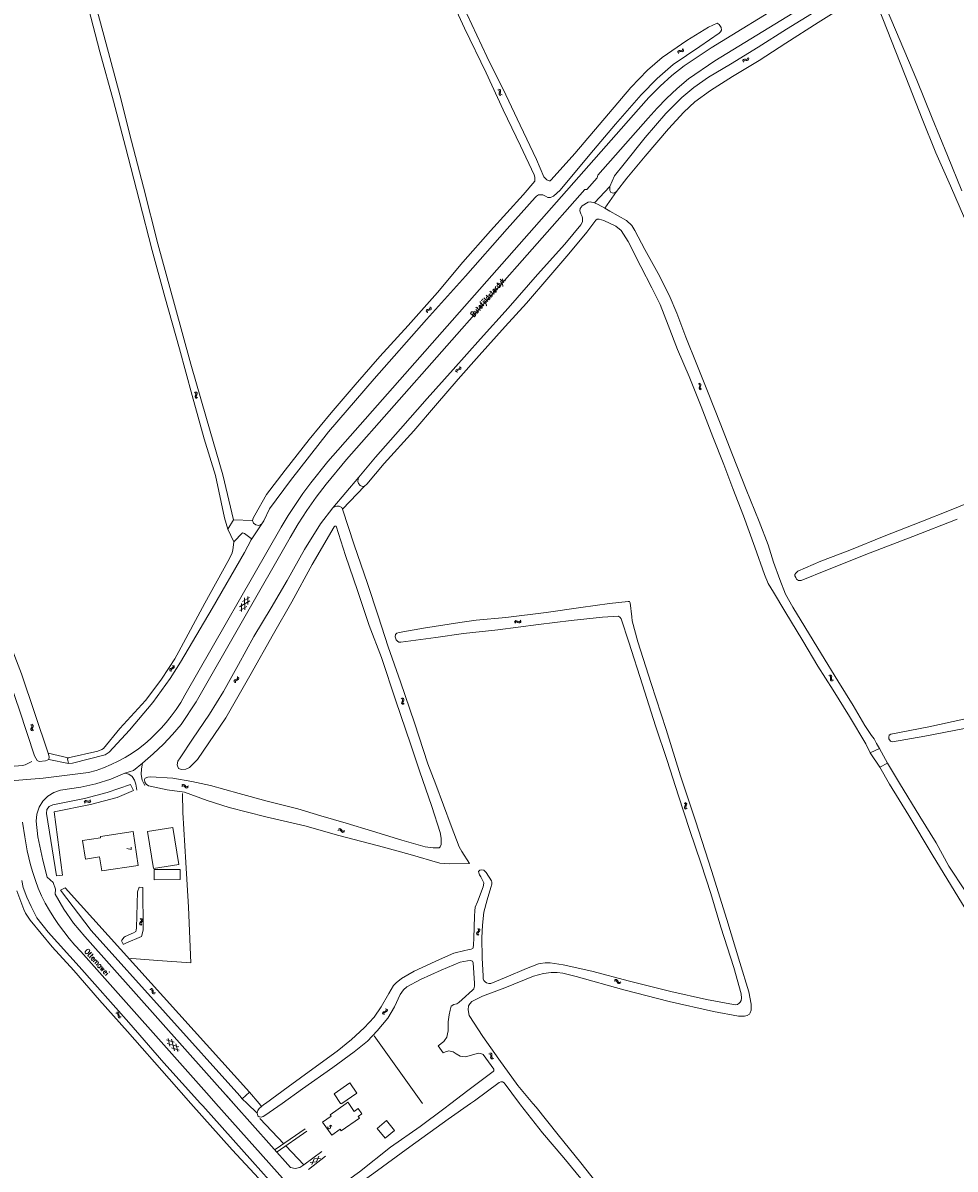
# Model space of a CAD drawing. Header units: metres. Extents: x 189705 to 199106, y 581686 to 588448.
# Tile 76 of 256: x 191565 to 191923, y 585475 to 585914. Entities that reach past the tile are written whole.
import ezdxf

# ---------------------------------------------------------------- set-up
doc = ezdxf.new("R2010")
doc.units = ezdxf.units.M
doc.layers.add('B-WA-OG-GBKN-G', color=7, linetype='Continuous', lineweight=18)
doc.styles.add('Style-STANDARD', font='STANDARD.shx')

msp = doc.modelspace()

# ---------------------------------------------------------------- linework, layer by layer
at = {"layer": 'B-WA-OG-GBKN-G'}
for p, q in [((191816.28, 585902.76), (191816.359, 585903.16)), ((191816.359, 585903.16), (191816.534, 585903.436)), ((191816.534, 585903.436), (191816.854, 585903.548)), ((191816.586, 585902.369), (191816.668, 585902.768)), ((191816.668, 585902.768), (191816.846, 585903.044)), ((191816.846, 585903.044), (191817.153, 585903.151)), ((191816.854, 585903.548), (191817.261, 585903.532)), ((191817.153, 585903.151), (191817.568, 585903.141)), ((191817.261, 585903.532), (191817.669, 585903.517)), ((191817.568, 585903.141), (191817.976, 585903.124)), ((191817.669, 585903.517), (191817.981, 585903.623)), ((191817.976, 585903.124), (191818.287, 585903.23)), ((191817.981, 585903.623), (191818.164, 585903.905)), ((191818.164, 585903.905), (191818.245, 585904.306)), ((191818.287, 585903.23), (191818.47, 585903.513)), ((191818.47, 585903.513), (191818.551, 585903.914)), ((191841.186, 585899.496), (191841.291, 585899.89)), ((191841.291, 585899.89), (191841.483, 585900.154)), ((191841.465, 585899.086), (191841.573, 585899.479)), ((191841.483, 585900.154), (191841.81, 585900.245)), ((191841.573, 585899.479), (191841.768, 585899.742)), ((191841.768, 585899.742), (191842.082, 585899.83)), ((191841.81, 585900.245), (191842.214, 585900.203)), ((191842.082, 585899.83), (191842.496, 585899.793)), ((191842.214, 585900.203), (191842.621, 585900.162)), ((191842.496, 585899.793), (191842.901, 585899.749)), ((191842.621, 585900.162), (191842.939, 585900.247)), ((191842.901, 585899.749), (191843.219, 585899.835)), ((191842.939, 585900.247), (191843.14, 585900.517)), ((191843.14, 585900.517), (191843.247, 585900.911)), ((191843.219, 585899.835), (191843.419, 585900.106)), ((191843.419, 585900.106), (191843.526, 585900.501)), ((191747.256, 585888.465), (191747.64, 585888.327)), ((191747.64, 585888.327), (191747.887, 585888.111)), ((191747.687, 585888.712), (191748.071, 585888.576)), ((191747.881, 585887.382), (191747.806, 585886.981)), ((191747.806, 585886.981), (191747.867, 585886.658)), ((191747.867, 585886.658), (191748.122, 585886.437)), ((191747.95, 585887.791), (191747.881, 585887.382)), ((191747.887, 585888.111), (191747.95, 585887.791)), ((191748.071, 585888.576), (191748.32, 585888.364)), ((191748.122, 585886.437), (191748.507, 585886.3)), ((191748.312, 585887.631), (191748.239, 585887.229)), ((191748.239, 585887.229), (191748.299, 585886.906)), ((191748.299, 585886.906), (191748.553, 585886.684)), ((191748.385, 585888.031), (191748.312, 585887.631)), ((191748.32, 585888.364), (191748.385, 585888.031)), ((191748.553, 585886.684), (191748.938, 585886.547)), ((191719.882, 585803.741), (191719.975, 585804.055)), ((191719.915, 585803.335), (191719.882, 585803.741)), ((191719.975, 585804.055), (191720.253, 585804.249)), ((191720.253, 585804.249), (191720.648, 585804.345)), ((191720.286, 585803.448), (191720.382, 585803.762)), ((191720.316, 585803.042), (191720.286, 585803.448)), ((191720.382, 585803.762), (191720.648, 585803.95)), ((191720.648, 585804.345), (191721.045, 585804.442)), ((191720.648, 585803.95), (191721.05, 585804.053)), ((191721.045, 585804.442), (191721.316, 585804.629)), ((191721.05, 585804.053), (191721.447, 585804.147)), ((191721.316, 585804.629), (191721.415, 585804.95)), ((191721.415, 585804.95), (191721.384, 585805.358)), ((191721.447, 585804.147), (191721.718, 585804.334)), ((191721.718, 585804.334), (191721.816, 585804.657)), ((191721.816, 585804.657), (191721.784, 585805.064)), ((191731.241, 585780.854), (191731.338, 585781.167)), ((191731.269, 585780.448), (191731.241, 585780.854)), ((191731.338, 585781.167), (191731.617, 585781.358)), ((191731.617, 585781.358), (191732.013, 585781.45)), ((191731.642, 585780.557), (191731.741, 585780.87)), ((191731.667, 585780.15), (191731.642, 585780.557)), ((191731.741, 585780.87), (191732.01, 585781.055)), ((191732.01, 585781.055), (191732.412, 585781.154)), ((191732.013, 585781.45), (191732.411, 585781.543)), ((191732.411, 585781.543), (191732.684, 585781.727)), ((191732.412, 585781.154), (191732.81, 585781.244)), ((191732.684, 585781.727), (191732.787, 585782.047)), ((191732.787, 585782.047), (191732.76, 585782.455)), ((191732.81, 585781.244), (191733.083, 585781.428)), ((191733.083, 585781.428), (191733.185, 585781.749)), ((191733.185, 585781.749), (191733.157, 585782.157)), ((191824.092, 585775.87), (191824.453, 585775.681)), ((191824.453, 585775.681), (191824.669, 585775.433)), ((191824.553, 585776.055), (191824.915, 585775.869)), ((191824.687, 585775.108), (191824.563, 585774.712)), ((191824.669, 585775.433), (191824.687, 585775.108)), ((191825.023, 585774.899), (191824.896, 585774.511)), ((191824.915, 585775.869), (191825.132, 585775.624)), ((191825.15, 585775.285), (191825.023, 585774.899)), ((191825.132, 585775.624), (191825.15, 585775.285)), ((191630.993, 585772.588), (191631.346, 585772.384)), ((191631.417, 585771.412), (191631.272, 585771.031)), ((191631.272, 585771.031), (191631.274, 585770.702)), ((191631.274, 585770.702), (191631.486, 585770.439)), ((191631.346, 585772.384), (191631.552, 585772.129)), ((191631.558, 585771.802), (191631.417, 585771.412)), ((191631.461, 585772.755), (191631.816, 585772.554)), ((191631.486, 585770.439), (191631.841, 585770.236)), ((191631.552, 585772.129), (191631.558, 585771.802)), ((191631.885, 585771.581), (191631.742, 585771.198)), ((191631.742, 585771.198), (191631.744, 585770.869)), ((191631.744, 585770.869), (191631.954, 585770.606)), ((191631.816, 585772.554), (191632.023, 585772.3)), ((191632.028, 585771.962), (191631.885, 585771.581)), ((191631.954, 585770.606), (191632.309, 585770.403)), ((191632.023, 585772.3), (191632.028, 585771.962)), ((191824.563, 585774.712), (191824.433, 585774.325)), ((191824.433, 585774.325), (191824.448, 585773.996)), ((191824.448, 585773.996), (191824.67, 585773.743)), ((191824.67, 585773.743), (191825.033, 585773.554)), ((191824.896, 585774.511), (191824.911, 585774.182)), ((191824.911, 585774.182), (191825.131, 585773.928)), ((191825.131, 585773.928), (191825.494, 585773.739)), ((191652.264, 585692.601), (191648.286, 585690.299)), ((191649.066, 585688.596), (191649.062, 585691.646)), ((191652.135, 585693.925), (191649.493, 585692.395)), ((191650.277, 585689.151), (191650.272, 585693.748)), ((191651.486, 585691.249), (191651.484, 585694.3)), ((191651.053, 585690.499), (191648.413, 585688.971)), ((191753.696, 585684.509), (191753.925, 585684.846)), ((191753.824, 585684.029), (191754.056, 585684.364)), ((191753.925, 585684.846), (191754.195, 585685.031)), ((191754.056, 585684.364), (191754.328, 585684.548)), ((191754.195, 585685.031), (191754.533, 585685.009)), ((191754.328, 585684.548), (191754.653, 585684.527)), ((191754.533, 585685.009), (191754.901, 585684.835)), ((191754.653, 585684.527), (191755.031, 585684.356)), ((191754.901, 585684.835), (191755.27, 585684.662)), ((191755.031, 585684.356), (191755.399, 585684.18)), ((191755.27, 585684.662), (191755.599, 585684.638)), ((191755.399, 585684.18), (191755.727, 585684.156)), ((191755.599, 585684.638), (191755.878, 585684.825)), ((191755.727, 585684.156), (191756.006, 585684.346)), ((191755.878, 585684.825), (191756.109, 585685.163)), ((191756.006, 585684.346), (191756.237, 585684.683)), ((191621.626, 585666.439), (191621.594, 585666.103)), ((191621.594, 585666.103), (191621.706, 585665.71)), ((191621.855, 585666.676), (191621.626, 585666.439)), ((191622.225, 585666.847), (191621.855, 585666.676)), ((191622.079, 585666.23), (191622.045, 585665.895)), ((191622.045, 585665.895), (191622.157, 585665.502)), ((191622.308, 585666.467), (191622.079, 585666.23)), ((191622.599, 585667.028), (191622.225, 585666.847)), ((191622.677, 585666.64), (191622.308, 585666.467)), ((191622.823, 585667.265), (191622.599, 585667.028)), ((191623.046, 585666.813), (191622.677, 585666.64)), ((191622.745, 585667.984), (191622.855, 585667.591)), ((191622.855, 585667.591), (191622.823, 585667.265)), ((191623.279, 585667.058), (191623.046, 585666.813)), ((191623.196, 585667.776), (191623.308, 585667.384)), ((191623.308, 585667.384), (191623.279, 585667.058)), ((191646.301, 585662.085), (191646.259, 585661.75)), ((191646.259, 585661.75), (191646.359, 585661.354)), ((191646.537, 585662.315), (191646.301, 585662.085)), ((191646.912, 585662.474), (191646.537, 585662.315)), ((191646.747, 585661.862), (191646.704, 585661.529)), ((191646.704, 585661.529), (191646.803, 585661.132)), ((191646.983, 585662.092), (191646.747, 585661.862)), ((191647.291, 585662.644), (191646.912, 585662.474)), ((191647.358, 585662.255), (191646.983, 585662.092)), ((191647.522, 585662.874), (191647.291, 585662.644)), ((191647.731, 585662.416), (191647.358, 585662.255)), ((191647.466, 585663.595), (191647.564, 585663.2)), ((191647.564, 585663.2), (191647.522, 585662.874)), ((191647.972, 585662.654), (191647.731, 585662.416)), ((191647.91, 585663.374), (191648.011, 585662.979)), ((191648.011, 585662.979), (191647.972, 585662.654)), ((191874.151, 585663.971), (191874.542, 585663.855)), ((191874.542, 585663.855), (191874.801, 585663.654)), ((191874.567, 585664.242), (191874.958, 585664.129)), ((191874.837, 585662.926), (191874.785, 585662.522)), ((191874.785, 585662.522), (191874.864, 585662.202)), ((191874.801, 585663.654), (191874.882, 585663.339)), ((191874.882, 585663.339), (191874.837, 585662.926)), ((191874.864, 585662.202), (191875.131, 585661.996)), ((191874.958, 585664.129), (191875.219, 585663.931)), ((191875.131, 585661.996), (191875.523, 585661.881)), ((191875.252, 585663.199), (191875.203, 585662.794)), ((191875.203, 585662.794), (191875.281, 585662.474)), ((191875.219, 585663.931), (191875.303, 585663.603)), ((191875.303, 585663.603), (191875.252, 585663.199)), ((191875.281, 585662.474), (191875.547, 585662.267)), ((191875.547, 585662.267), (191875.939, 585662.153)), ((191710.292, 585655.282), (191710.632, 585655.056)), ((191710.471, 585653.71), (191710.452, 585653.382)), ((191710.452, 585653.382), (191710.647, 585653.106)), ((191710.64, 585654.081), (191710.471, 585653.71)), ((191710.632, 585655.056), (191710.821, 585654.788)), ((191710.805, 585654.462), (191710.64, 585654.081)), ((191710.647, 585653.106), (191710.988, 585652.881)), ((191710.77, 585655.418), (191711.111, 585655.195)), ((191710.821, 585654.788), (191710.805, 585654.462)), ((191710.951, 585653.847), (191710.932, 585653.518)), ((191710.932, 585653.518), (191711.124, 585653.242)), ((191711.117, 585654.22), (191710.951, 585653.847)), ((191711.111, 585655.195), (191711.301, 585654.929)), ((191711.284, 585654.591), (191711.117, 585654.22)), ((191711.124, 585653.242), (191711.465, 585653.017)), ((191711.301, 585654.929), (191711.284, 585654.591)), ((191568.184, 585645.156), (191568.523, 585644.931)), ((191568.366, 585643.584), (191568.348, 585643.256)), ((191568.348, 585643.256), (191568.543, 585642.981)), ((191568.534, 585643.956), (191568.366, 585643.584)), ((191568.523, 585644.931), (191568.713, 585644.663)), ((191568.698, 585644.337), (191568.534, 585643.956)), ((191568.543, 585642.981), (191568.884, 585642.756)), ((191568.661, 585645.293), (191569.002, 585645.07)), ((191568.713, 585644.663), (191568.698, 585644.337)), ((191568.845, 585643.722), (191568.827, 585643.393)), ((191568.827, 585643.393), (191569.02, 585643.118)), ((191569.011, 585644.095), (191568.845, 585643.722)), ((191569.002, 585645.07), (191569.193, 585644.805)), ((191569.177, 585644.466), (191569.011, 585644.095)), ((191569.02, 585643.118), (191569.362, 585642.893)), ((191569.193, 585644.805), (191569.177, 585644.466)), ((191626.153, 585621.458), (191626.493, 585621.681)), ((191626.214, 585621.95), (191626.553, 585622.176)), ((191626.493, 585621.681), (191626.814, 585621.75)), ((191626.553, 585622.176), (191626.873, 585622.247)), ((191626.814, 585621.75), (191627.108, 585621.608)), ((191626.873, 585622.247), (191627.178, 585622.099)), ((191627.108, 585621.608), (191627.393, 585621.307)), ((191627.178, 585622.099), (191627.453, 585621.8)), ((191627.393, 585621.307), (191627.669, 585621.006)), ((191627.453, 585621.8), (191627.731, 585621.5)), ((191627.669, 585621.006), (191627.964, 585620.859)), ((191627.731, 585621.5), (191628.026, 585621.354)), ((191628.026, 585621.354), (191628.355, 585621.423)), ((191628.293, 585620.93), (191628.634, 585621.156)), ((191628.355, 585621.423), (191628.696, 585621.649)), ((191627.964, 585620.859), (191628.293, 585620.93)), ((191588.972, 585615.878), (191588.761, 585615.527)), ((191589.129, 585615.406), (191588.918, 585615.056)), ((191589.238, 585616.084), (191588.972, 585615.878)), ((191589.396, 585615.611), (191589.129, 585615.406)), ((191589.567, 585616.079), (191589.238, 585616.084)), ((191589.725, 585615.606), (191589.396, 585615.611)), ((191589.946, 585615.926), (191589.567, 585616.079)), ((191590.105, 585615.456), (191589.725, 585615.606)), ((191590.333, 585615.778), (191589.946, 585615.926)), ((191590.482, 585615.305), (191590.105, 585615.456)), ((191590.659, 585615.777), (191590.333, 585615.778)), ((191590.821, 585615.303), (191590.482, 585615.305)), ((191590.919, 585615.977), (191590.659, 585615.777)), ((191591.079, 585615.505), (191590.821, 585615.303)), ((191591.13, 585616.326), (191590.919, 585615.977)), ((191591.287, 585615.855), (191591.079, 585615.505)), ((191818.691, 585615.116), (191819.034, 585614.897)), ((191818.901, 585613.548), (191818.889, 585613.219)), ((191818.889, 585613.219), (191819.09, 585612.948)), ((191819.063, 585613.923), (191818.901, 585613.548)), ((191819.034, 585614.897), (191819.229, 585614.632)), ((191819.22, 585614.306), (191819.063, 585613.923)), ((191819.09, 585612.948), (191819.435, 585612.729)), ((191819.165, 585615.262), (191819.51, 585615.046)), ((191819.229, 585614.632), (191819.22, 585614.306)), ((191819.378, 585613.694), (191819.366, 585613.366)), ((191819.366, 585613.366), (191819.564, 585613.094)), ((191819.537, 585614.071), (191819.378, 585613.694)), ((191819.51, 585615.046), (191819.706, 585614.783)), ((191819.697, 585614.445), (191819.537, 585614.071)), ((191819.564, 585613.094), (191819.91, 585612.876)), ((191819.706, 585614.783), (191819.697, 585614.445)), ((191686.035, 585604.557), (191686.389, 585604.76)), ((191686.126, 585605.045), (191686.477, 585605.251)), ((191686.389, 585604.76), (191686.713, 585604.81)), ((191686.477, 585605.251), (191686.8, 585605.303)), ((191686.713, 585604.81), (191686.998, 585604.651)), ((191686.8, 585605.303), (191687.096, 585605.137)), ((191686.998, 585604.651), (191687.265, 585604.334)), ((191687.096, 585605.137), (191687.354, 585604.823)), ((191687.265, 585604.334), (191687.523, 585604.017)), ((191687.354, 585604.823), (191687.613, 585604.507)), ((191687.523, 585604.017), (191687.808, 585603.854)), ((191687.613, 585604.507), (191687.899, 585604.344)), ((191687.808, 585603.854), (191688.142, 585603.906)), ((191687.899, 585604.344), (191688.232, 585604.394)), ((191688.142, 585603.906), (191688.495, 585604.111)), ((191688.232, 585604.394), (191688.586, 585604.599)), ((191610.092, 585569.231), (191609.998, 585568.915)), ((191609.998, 585568.915), (191610.124, 585568.603)), ((191610.341, 585569.554), (191610.092, 585569.231)), ((191610.124, 585568.603), (191610.405, 585568.305)), ((191610.277, 585570.802), (191610.556, 585570.505)), ((191610.589, 585569.886), (191610.341, 585569.554)), ((191610.59, 585569.254), (191610.496, 585568.939)), ((191610.496, 585568.939), (191610.621, 585568.626)), ((191610.556, 585570.505), (191610.678, 585570.2)), ((191610.678, 585570.2), (191610.589, 585569.886)), ((191610.837, 585569.579), (191610.59, 585569.254)), ((191610.621, 585568.626), (191610.901, 585568.329)), ((191610.774, 585570.825), (191611.054, 585570.53)), ((191611.085, 585569.902), (191610.837, 585569.579)), ((191611.054, 585570.53), (191611.179, 585570.227)), ((191611.179, 585570.227), (191611.085, 585569.902)), ((191739.282, 585565.432), (191739.154, 585565.129)), ((191739.154, 585565.129), (191739.246, 585564.804)), ((191739.246, 585564.804), (191739.492, 585564.478)), ((191739.565, 585565.726), (191739.282, 585565.432)), ((191739.847, 585566.029), (191739.565, 585565.726)), ((191739.638, 585566.974), (191739.882, 585566.647)), ((191739.779, 585565.401), (191739.652, 585565.098)), ((191739.652, 585565.098), (191739.741, 585564.773)), ((191739.741, 585564.773), (191739.988, 585564.447)), ((191740.061, 585565.697), (191739.779, 585565.401)), ((191739.971, 585566.331), (191739.847, 585566.029)), ((191739.882, 585566.647), (191739.971, 585566.331)), ((191740.342, 585565.991), (191740.061, 585565.697)), ((191740.133, 585566.943), (191740.38, 585566.619)), ((191740.471, 585566.304), (191740.342, 585565.991)), ((191740.38, 585566.619), (191740.471, 585566.304)), ((191791.918, 585546.776), (191792.29, 585546.941)), ((191792.059, 585547.252), (191792.43, 585547.42)), ((191792.29, 585546.941), (191792.618, 585546.957)), ((191792.43, 585547.42), (191792.757, 585547.438)), ((191792.618, 585546.957), (191792.885, 585546.769)), ((191792.757, 585547.438), (191793.034, 585547.242)), ((191792.885, 585546.769), (191793.118, 585546.426)), ((191793.034, 585547.242), (191793.257, 585546.902)), ((191793.118, 585546.426), (191793.34, 585546.084)), ((191793.257, 585546.902), (191793.482, 585546.562)), ((191793.482, 585546.562), (191793.749, 585546.369)), ((191793.749, 585546.369), (191794.085, 585546.384)), ((191794.085, 585546.384), (191794.459, 585546.551)), ((191613.904, 585543.699), (191614.311, 585543.68)), ((191614.243, 585544.062), (191614.65, 585544.045)), ((191614.311, 585543.68), (191614.611, 585543.547)), ((191614.611, 585543.547), (191614.765, 585543.259)), ((191614.65, 585544.045), (191614.95, 585543.915)), ((191614.765, 585543.259), (191614.819, 585542.848)), ((191614.819, 585542.848), (191614.865, 585542.443)), ((191614.865, 585542.443), (191615.017, 585542.151)), ((191614.95, 585543.915), (191615.11, 585543.616)), ((191615.017, 585542.151), (191615.326, 585542.015)), ((191615.11, 585543.616), (191615.157, 585543.212)), ((191615.157, 585543.212), (191615.206, 585542.806)), ((191615.206, 585542.806), (191615.358, 585542.515)), ((191615.326, 585542.015), (191615.734, 585541.997)), ((191615.358, 585542.515), (191615.665, 585542.377)), ((191615.665, 585542.377), (191616.074, 585542.359)), ((191793.34, 585546.084), (191793.607, 585545.891)), ((191793.607, 585545.891), (191793.944, 585545.908)), ((191793.944, 585545.908), (191794.317, 585546.075)), ((191600.887, 585534.605), (191601.292, 585534.556)), ((191601.252, 585534.942), (191601.657, 585534.895)), ((191601.292, 585534.556), (191601.581, 585534.401)), ((191601.581, 585534.401), (191601.714, 585534.103)), ((191601.657, 585534.895), (191601.947, 585534.743)), ((191601.714, 585534.103), (191601.737, 585533.689)), ((191601.737, 585533.689), (191601.753, 585533.281)), ((191601.753, 585533.281), (191601.884, 585532.979)), ((191601.947, 585534.743), (191602.084, 585534.434)), ((191602.084, 585534.434), (191602.101, 585534.027)), ((191602.101, 585534.027), (191602.12, 585533.619)), ((191602.12, 585533.619), (191602.251, 585533.317)), ((191602.251, 585533.317), (191602.547, 585533.157)), ((191602.547, 585533.157), (191602.953, 585533.109)), ((191703.168, 585534.534), (191703.219, 585534.858)), ((191703.254, 585534.136), (191703.168, 585534.534)), ((191703.219, 585534.858), (191703.468, 585535.087)), ((191703.468, 585535.087), (191703.847, 585535.234)), ((191703.607, 585534.297), (191703.661, 585534.621)), ((191703.69, 585533.899), (191703.607, 585534.297)), ((191703.661, 585534.621), (191703.9, 585534.843)), ((191703.847, 585535.234), (191704.228, 585535.383)), ((191703.9, 585534.843), (191704.284, 585534.998)), ((191704.228, 585535.383), (191704.472, 585535.604)), ((191704.284, 585534.998), (191704.665, 585535.144)), ((191704.528, 585535.936), (191704.443, 585536.336)), ((191704.472, 585535.604), (191704.528, 585535.936)), ((191704.665, 585535.144), (191704.909, 585535.365)), ((191704.964, 585535.698), (191704.879, 585536.098)), ((191704.909, 585535.365), (191704.964, 585535.698)), ((191601.884, 585532.979), (191602.181, 585532.821)), ((191602.181, 585532.821), (191602.587, 585532.773)), ((191621.652, 585521.857), (191620.914, 585524.817)), ((191623.338, 585520.112), (191622.224, 585524.572)), ((191620.372, 585524.293), (191623.305, 585523.454)), ((191620.571, 585522.976), (191624.991, 585521.71)), ((191622.253, 585521.234), (191625.186, 585520.393)), ((191624.645, 585519.87), (191623.906, 585522.832)), ((191743.896, 585519.018), (191744.289, 585518.911)), ((191744.289, 585518.911), (191744.554, 585518.716)), ((191744.306, 585519.298), (191744.7, 585519.194)), ((191744.554, 585518.716), (191744.642, 585518.402)), ((191744.606, 585517.989), (191744.563, 585517.583)), ((191744.563, 585517.583), (191744.649, 585517.265)), ((191744.642, 585518.402), (191744.606, 585517.989)), ((191744.649, 585517.265), (191744.921, 585517.066)), ((191744.7, 585519.194), (191744.965, 585519.002)), ((191744.921, 585517.066), (191745.316, 585516.96)), ((191744.965, 585519.002), (191745.056, 585518.676)), ((191745.015, 585518.271), (191744.975, 585517.864)), ((191744.975, 585517.864), (191745.061, 585517.547)), ((191745.056, 585518.676), (191745.015, 585518.271)), ((191745.061, 585517.547), (191745.331, 585517.346)), ((191745.331, 585517.346), (191745.726, 585517.24)), ((191675.431, 585477.294), (191677.784, 585477.534)), ((191676.965, 585478.667), (191675.997, 585476.51)), ((191676.965, 585478.667), (191679.32, 585478.905)), ((191678.753, 585479.69), (191677.784, 585477.534))]:
    msp.add_line(p, q, dxfattribs=at)
at = {"layer": 'B-WA-OG-GBKN-G', "flags": 128}
for points in [[(191569.322, 586000), (191572.315, 585988.579), (191577.488, 585969.033), (191584.509, 585943.232), (191587.104, 585933.659), (191590.375, 585919.747), (191594.797, 585903.113), (191599.956, 585884.154), (191604.556, 585866.614), (191609.858, 585846.314), (191614.826, 585826.859), (191619.695, 585809.212), (191625.26, 585789.252), (191630.117, 585771.325), (191634.736, 585754.679), (191639.056, 585740.622), (191642.535, 585724.412), (191643.816, 585720.088)], [(191645.958, 585723.695), (191641.885, 585740.939), (191635.627, 585762.485), (191629.603, 585783.384), (191623.409, 585806.217), (191617.052, 585829.446), (191611.472, 585851.204), (191606.924, 585868.785), (191602.472, 585886.646), (191597.151, 585906.084), (191592.057, 585925.239), (191587.261, 585944.176), (191583.214, 585959.066), (191578.882, 585975.507), (191574.392, 585992.802), (191572.46, 586000)], [(191718.832, 586000), (191719.356, 585988.016), (191719.726, 585978.056), (191720.086, 585970.336), (191720.09, 585964.208), (191719.628, 585959.604), (191719.336, 585956.027), (191719.395, 585953.648), (191719.833, 585951.305), (191720.17, 585949.912), (191722.686, 585944.051), (191728.418, 585932.344), (191735.452, 585917.605), (191743.162, 585901.291)], [(191818.795, 585897.747), (191829.105, 585904.665), (191949.146, 585978.376)], [(191820.414, 585892.712), (191830.558, 585899.67), (191943.792, 585968.968), (191944.562, 585968.925), (191948.479, 585971.409), (191949.079, 585972.226)], [(191947.295, 585961.216), (191943.157, 585958.842), (191917.825, 585943.675), (191896.365, 585931.173), (191893.796, 585929.319), (191893.474, 585928.568), (191893.452, 585927.38), (191893.829, 585925.722), (191894.771, 585923.358), (191907.916, 585892.235)], [(191653.271, 585723.399), (191653.559, 585724.276), (191654.18, 585725.47), (191658.63, 585733.357), (191665.752, 585742.749), (191674.935, 585754.432), (191683.425, 585764.721), (191692.648, 585775.374), (191702.144, 585786.254), (191712.968, 585798.201), (191724.248, 585810.795), (191733.9, 585822.383), (191744.555, 585834.402), (191757.086, 585848.294), (191761.472, 585853.512), (191761.526, 585855.041), (191761.305, 585855.983), (191756.017, 585867.087), (191749.424, 585880.782), (191742.854, 585894.966), (191734.573, 585912.155), (191726.946, 585928.678)], [(191880.63, 585925.81), (191869.219, 585918.709), (191857.971, 585911.735), (191847.091, 585904.877), (191836.484, 585898.383), (191828.047, 585893.347), (191822.456, 585889.342), (191817.795, 585885.577), (191811.667, 585879.377), (191803.807, 585870.194), (191795.703, 585860.172), (191792.015, 585855.503), (191790.263, 585851.388)], [(191905.121, 585889.78), (191891.382, 585924.881), (191891.077, 585925.459), (191890.689, 585925.85), (191890.194, 585926.027), (191889.644, 585926.043), (191881.974, 585921.764)], [(191818.574, 585879.919), (191822.86, 585883.892), (191828.853, 585888.238), (191837.25, 585893.641), (191847.498, 585899.772), (191857.729, 585906.366), (191870.172, 585914.332), (191881.974, 585921.764)], [(191743.162, 585901.291), (191750.416, 585886.611), (191755.908, 585874.965), (191762.177, 585861.833), (191765.006, 585855.149), (191766.125, 585854.03), (191767.001, 585853.582), (191767.34, 585853.559), (191767.774, 585854.015), (191776.893, 585864.149), (191789.726, 585879.277), (191798.334, 585889.425), (191804.733, 585896.105), (191810.314, 585900.843), (191819.779, 585907.364), (191828.033, 585912.518), (191831.356, 585914.057), (191832.222, 585913.609), (191832.87, 585912.414), (191833.041, 585911.343), (191832.625, 585910.677), (191832.131, 585910.202), (191824.737, 585905.07), (191814.568, 585898.185), (191808.382, 585892.853), (191802.227, 585886.601), (191792.369, 585875.374), (191782.577, 585863.737), (191771.188, 585850.085), (191768.677, 585847.739), (191767.483, 585847.18), (191766.473, 585847.239), (191765.558, 585847.727), (191764.584, 585848.276), (191762.894, 585848.211), (191762.169, 585847.708), (191761.675, 585847.242), (191750.92, 585835.234), (191734.881, 585817.076), (191720.016, 585800.417), (191699.937, 585777.667), (191682.359, 585757.423), (191667.825, 585738.692), (191659.829, 585727.848), (191657.659, 585723.339), (191656.799, 585722.188)], [(191809.572, 585889.897), (191814.078, 585893.946)], [(191814.078, 585893.946), (191818.795, 585897.747)], [(191805.257, 585885.578), (191809.572, 585889.897)], [(191811.962, 585885.192), (191816.097, 585889.054)], [(191816.097, 585889.054), (191820.414, 585892.712)], [(191905.121, 585889.78), (191910.035, 585877.354), (191915.235, 585864.385), (191920.89, 585851.726), (191926.149, 585839.339)], [(191925.197, 585849.734), (191919.669, 585863.299), (191913.834, 585877.621), (191907.916, 585892.235)], [(191801.181, 585881.033), (191805.257, 585885.578)], [(191808.379, 585881.523), (191811.962, 585885.192)], [(191675.58, 585737.86), (191682.15, 585746.027), (191801.181, 585881.033)], [(191804.959, 585877.7), (191808.379, 585881.523)], [(191681.527, 585737.321), (191689.368, 585746.775), (191780.727, 585850.267), (191781.389, 585850.349), (191785.363, 585854.818), (191785.643, 585855.773), (191804.959, 585877.7)], [(191792.823, 585849.488), (191796.71, 585854.706), (191803.796, 585863.054), (191812.8, 585873.521), (191818.574, 585879.919)], [(191790.263, 585851.388), (191784.382, 585845.238)], [(191792.823, 585849.488), (191788.3, 585843.128)], [(191790.263, 585851.388), (191790.238, 585849.889), (191790.684, 585849.13), (191791.696, 585848.916), (191792.823, 585849.488)], [(191720.197, 585770.123), (191730.144, 585781.358), (191740.727, 585793.12), (191751.278, 585804.869), (191762.482, 585817.73), (191773.018, 585829.387), (191779.129, 585836.723), (191779.738, 585837.967), (191779.81, 585839.341), (191779.645, 585840.007), (191779.128, 585841.031), (191778.75, 585842.159), (191778.87, 585842.993), (191779.623, 585844.091), (191781.891, 585845.393), (191782.741, 585845.608), (191784.382, 585845.238)], [(191784.382, 585845.238), (191785.809, 585844.542), (191788.3, 585843.128)], [(191788.3, 585843.128), (191790.284, 585842.002), (191796.704, 585838.458), (191798.698, 585836.447), (191799.858, 585834.549), (191803.725, 585827.274), (191808.791, 585818.047), (191813.01, 585809.742), (191815.986, 585802.862), (191819.422, 585793.702), (191823.608, 585783.247), (191827.903, 585772.377), (191832.513, 585760.747), (191837.29, 585748.629), (191842.542, 585735.244), (191847.468, 585722.993), (191850.906, 585714.051), (191852.977, 585707.436), (191855.456, 585700.85), (191857.607, 585695.174), (191860.364, 585690.204), (191865.004, 585682.631), (191871.407, 585672.209), (191877.622, 585661.978), (191883.547, 585652.527), (191888.002, 585644.785), (191890.618, 585640.993), (191891.527, 585639.702), (191892.07, 585638.698), (191892.504, 585637.977), (191893.625, 585636.06)], [(191890.09, 585634.309), (191888.359, 585637.817), (191882.062, 585648.265), (191875.839, 585658.318), (191870.038, 585667.637), (191864.259, 585677.324), (191857.344, 585688.653), (191852.971, 585695.9), (191850.989, 585699.246), (191849.56, 585702.672), (191845.874, 585713.235), (191841.523, 585725.211), (191837.429, 585735.665), (191833.889, 585744.937), (191829.71, 585755.452), (191825.251, 585767.06), (191820.627, 585778.677), (191816.163, 585788.951), (191812.578, 585798.269), (191809.546, 585806.281), (191806.413, 585812.583), (191802.16, 585820.77), (191797.288, 585830.337), (191794.591, 585834.63), (191792.554, 585836.26), (191787.937, 585838.459), (191786.179, 585838.922), (191785.423, 585838.988), (191784.913, 585838.552), (191781.379, 585833.934), (191774.523, 585825.605), (191766.931, 585816.637), (191758.286, 585806.758), (191750.128, 585797.809), (191740.209, 585786.653), (191732.136, 585777.618), (191723.449, 585767.562), (191715.114, 585757.805), (191703.728, 585745.216), (191697.133, 585737.377), (191696.257, 585736.543)], [(191694.053, 585740.068), (191700.488, 585747.698), (191710.037, 585758.568), (191720.197, 585770.123)], [(191684.038, 585728.31), (191694.053, 585740.068)], [(191696.257, 585736.543), (191695.447, 585736.452), (191694.504, 585736.861), (191693.932, 585737.616), (191693.682, 585738.342), (191693.738, 585739.42), (191694.053, 585740.068)], [(191672.578, 585733.749), (191675.58, 585737.86)], [(191677.736, 585732.355), (191681.527, 585737.321)], [(191696.257, 585736.543), (191687.742, 585727.788)], [(191669.697, 585729.552), (191672.578, 585733.749)], [(191674.142, 585727.245), (191677.736, 585732.355)], [(191929.583, 585730.924), (191921.14, 585727.456), (191909.445, 585722.899), (191895.433, 585717.351), (191882.271, 585712.103), (191871.112, 585707.87), (191862.27, 585703.945), (191861.521, 585703.275), (191861.193, 585702.659), (191861.176, 585702.166), (191861.512, 585701.506), (191861.828, 585700.911), (191862.58, 585700.378), (191863.541, 585700.475), (191873.626, 585704.461), (191890.107, 585710.967), (191906.375, 585717.238), (191923.378, 585723.983)], [(191685.314, 585721.201), (191684.837, 585721.299), (191684.533, 585721.011), (191676.161, 585706.497), (191668.404, 585692.187), (191661.29, 585679.948), (191652.198, 585663.883), (191643.105, 585647.797), (191636.575, 585638.13), (191632.195, 585631.821), (191629.165, 585628.762), (191627.693, 585628.069), (191626.071, 585627.927), (191624.973, 585628.363), (191624.363, 585629.751), (191624.646, 585631.203), (191625.519, 585632.421), (191630.281, 585639.579), (191636.779, 585649.163), (191642.167, 585657.822), (191647.904, 585668.213), (191653.851, 585678.976), (191660.425, 585689.962), (191666.609, 585700.474), (191673.21, 585712.26), (191679.358, 585722.138), (191684.038, 585728.31)], [(191666.942, 585725.275), (191669.697, 585729.552)], [(191670.845, 585722.15), (191674.142, 585727.245)], [(191684.038, 585728.31), (191684.8, 585728.77), (191685.664, 585728.96), (191686.505, 585728.869), (191687.55, 585728.34), (191687.742, 585727.788)], [(191687.742, 585727.788), (191692.284, 585714.145), (191697.304, 585699.302), (191701.483, 585686.868), (191705.303, 585675.05), (191710.013, 585661.53), (191715.326, 585645.885), (191720.536, 585630.189), (191723.581, 585622.264), (191729.432, 585606.344)], [(191645.958, 585723.695), (191643.816, 585720.088)], [(191653.271, 585723.399), (191645.958, 585723.695)], [(191656.799, 585722.188), (191652.744, 585716.046)], [(191656.799, 585722.188), (191655.764, 585721.527), (191654.546, 585721.758), (191653.712, 585722.355), (191653.271, 585723.399)], [(191664.314, 585720.92), (191666.942, 585725.275)], [(191667.744, 585716.934), (191670.845, 585722.15)], [(191729.432, 585606.344), (191732.518, 585598.294), (191733.489, 585596.498), (191736.461, 585591.93), (191728.947, 585591.749), (191725.064, 585592.117), (191713.675, 585595.451), (191703.443, 585598.173), (191686.422, 585602.733), (191673.321, 585606.333), (191658.451, 585609.803), (191644.269, 585613.413), (191635.939, 585616.107), (191627.219, 585619.272), (191620.619, 585620.225), (191613.368, 585621.683), (191612.512, 585622.335), (191611.969, 585623.151), (191611.895, 585624.159), (191612.159, 585624.708), (191613.098, 585625.073), (191614.221, 585625.219), (191622.799, 585624.642), (191629.968, 585623.424), (191637.186, 585621.873), (191648.142, 585618.76), (191658.891, 585615.826), (191670.688, 585612.841), (191679.445, 585610.216), (191689.146, 585607.447), (191699.249, 585604.331), (191710.564, 585600.821), (191719.447, 585598.319), (191722.581, 585597.948), (191723.537, 585597.918), (191724.785, 585597.98), (191725.193, 585598.267), (191725.555, 585599.24), (191725.657, 585600.237), (191725.566, 585601.62), (191725.19, 585603.774), (191722.05, 585613.799), (191717.332, 585627.516), (191713.882, 585637.855), (191708.264, 585654.335), (191702.772, 585670.864), (191697.958, 585683.138), (191693.549, 585696.562), (191688.985, 585710.06), (191685.314, 585721.201)], [(191627.388, 585656.402), (191664.314, 585720.92)], [(191646.066, 585715.248), (191643.816, 585720.088)], [(191646.066, 585715.248), (191649.391, 585718.641)], [(191652.744, 585716.046), (191652.765, 585716.55), (191650.255, 585718.45), (191649.391, 585718.641)], [(191546.945, 585716.416), (191547.039, 585716.295), (191554.079, 585694.487), (191558.141, 585682.055), (191562.851, 585669.63), (191564.781, 585664.587), (191574.946, 585634.236)], [(191646.066, 585715.248), (191645.751, 585712.065), (191645.296, 585710.61), (191643.86, 585707.683), (191635.061, 585691.679), (191625.002, 585673.25), (191623.511, 585670.439), (191621.344, 585667.01), (191618.107, 585662.261), (191612.228, 585654.412), (191602.461, 585643.647), (191596.2, 585635.971), (191595.544, 585635.62), (191594.028, 585635.05), (191582.587, 585632.426)], [(191582.686, 585630.223), (191584.311, 585630.344), (191596.858, 585633.577), (191598.376, 585634.633), (191599.861, 585636.249), (191606.154, 585643.103), (191615.027, 585653.62), (191621.689, 585662.843), (191625.665, 585669.149), (191637.806, 585689.656), (191650.214, 585711.169), (191652.744, 585716.046)], [(191625.957, 585645.26), (191631.692, 585653.859), (191667.744, 585716.934)], [(191801.02, 585676.928), (191798.855, 585684.912), (191798.676, 585686.469), (191798.007, 585691.834), (191797.763, 585692.352), (191797.33, 585692.411), (191790.077, 585691.583), (191779.153, 585690.09), (191765.896, 585688.212), (191750.437, 585686.216), (191739.048, 585685.205), (191732.76, 585684.295), (191718.874, 585682.119), (191709.468, 585680.492), (191708.665, 585680.241), (191708.043, 585679.667), (191708.017, 585678.884), (191708.329, 585677.675), (191708.858, 585677.137), (191709.343, 585676.819), (191710.098, 585676.821), (191723.593, 585678.596), (191734.195, 585680.093), (191747.32, 585681.557), (191762.898, 585683.552), (191775.452, 585685.105), (191787.488, 585686.368), (191793.568, 585686.718), (191794.246, 585686.298), (191794.637, 585685.714), (191797.52, 585676.775), (191802.731, 585660.404), (191807.726, 585644.688), (191812.292, 585631.452), (191816.543, 585617.934), (191820.818, 585604.969), (191825.311, 585591.752), (191828.974, 585580.394), (191832.844, 585567.589), (191837.833, 585552.103), (191840.586, 585542.024), (191840.727, 585540.301), (191840.655, 585539.482), (191840.272, 585538.804), (191839.853, 585538.338), (191839.177, 585537.875), (191838.596, 585537.788), (191837.657, 585537.843), (191827.308, 585539.861), (191813.59, 585542.922)], [(191760.742, 585500), (191755.018, 585506.891), (191747.743, 585516.882), (191741.524, 585525.566), (191736.285, 585533.679), (191735.973, 585535.836), (191736.125, 585537.391), (191736.564, 585538.132), (191737.392, 585539.055), (191741.489, 585541.089), (191749.943, 585544.3), (191761.041, 585548.711), (191764.881, 585549.781), (191767.738, 585550.123), (191770.031, 585550.121), (191772.174, 585549.926), (191777.3, 585548.582), (191795.65, 585543.563), (191813.038, 585538.977), (191829.955, 585535.233), (191839.587, 585533.406), (191841.852, 585533.385), (191842.932, 585533.633), (191843.756, 585534.178), (191844.056, 585534.719), (191844.405, 585535.664), (191844.449, 585536.464), (191844.408, 585538.021), (191843.567, 585542.752), (191840.143, 585554.043), (191835.061, 585570.414), (191829.192, 585589.204), (191823.094, 585608.281), (191817.284, 585625.542), (191811.782, 585643.261), (191806.059, 585660.935), (191801.02, 585676.928)], [(191575.216, 585631.808), (191573.882, 585631.289), (191571.445, 585630.976), (191570.769, 585631.457), (191569.75, 585633.196), (191563.999, 585650.68), (191560.788, 585660.09), (191558.674, 585663.693), (191556.87, 585664.356), (191555.436, 585663.987), (191534.846, 585656.773), (191532.422, 585656.374), (191530.645, 585656.33), (191530.234, 585656.602), (191530.209, 585657.322)], [(191627.388, 585656.402), (191625.765, 585653.679), (191624.018, 585651.034)], [(191930.226, 585644.394), (191910.988, 585640.688), (191898.645, 585638.577), (191897.844, 585638.821), (191897.221, 585639.682), (191897.136, 585640.419), (191897.339, 585641.127), (191897.948, 585641.556), (191912.507, 585644.318), (191925.937, 585647.208), (191939.51, 585650.005), (191949.628, 585652.055), (191968.419, 585655.872)], [(191624.018, 585651.034), (191622.151, 585648.473), (191620.168, 585646)], [(191620.168, 585646), (191618.267, 585643.832), (191616.276, 585641.747)], [(191625.957, 585645.26), (191622.628, 585641.369)], [(191616.276, 585641.747), (191614.2, 585639.746), (191612.041, 585637.835)], [(191622.628, 585641.369), (191619.113, 585637.645)], [(191582.587, 585632.426), (191574.946, 585634.236)], [(191574.946, 585634.236), (191575.398, 585632.887), (191575.216, 585631.808)], [(191607.108, 585634.212), (191604.502, 585632.605), (191601.812, 585631.142)], [(191612.041, 585637.835), (191609.623, 585635.957), (191607.108, 585634.212)], [(191619.113, 585637.645), (191615.235, 585633.93)], [(191893.625, 585636.06), (191890.09, 585634.309)], [(191893.763, 585628.837), (191890.09, 585634.309)], [(191896.631, 585630.35), (191893.625, 585636.06)], [(191568.66, 585631.068), (191566.075, 585629.734), (191565.108, 585629.511), (191557.202, 585628.818), (191550.77, 585628.218), (191541.951, 585627.86), (191534.936, 585627.467)], [(191582.686, 585630.223), (191575.216, 585631.808)], [(191582.587, 585632.426), (191582.342, 585632.11), (191582.686, 585630.223)], [(191601.812, 585631.142), (191599.044, 585629.825), (191596.209, 585628.66)], [(191611.172, 585630.419), (191607.629, 585627.629), (191604.33, 585626.624)], [(191610.996, 585623.924), (191610.658, 585626.088), (191610.717, 585628.277), (191611.172, 585630.419)], [(191615.235, 585633.93), (191611.172, 585630.419)], [(191893.763, 585628.837), (191896.631, 585630.35)], [(191975.647, 585500), (191970.095, 585508.681), (191960.188, 585525.248), (191952.787, 585538.036), (191946.735, 585548.085), (191941.616, 585556.449), (191934.969, 585567.571), (191926.421, 585581.473), (191920.219, 585590.953), (191915.355, 585599.876), (191909.099, 585609.902), (191901.31, 585622.719), (191896.631, 585630.35)], [(191552.559, 585623.005), (191573.084, 585624.624), (191590.37, 585626.798)], [(191604.33, 585626.624), (191598.911, 585624.223), (191593.263, 585622.423), (191587.453, 585621.246)], [(191596.209, 585628.66), (191593.315, 585627.649), (191590.37, 585626.798)], [(191604.33, 585626.625), (191605.869, 585626.174), (191607.174, 585625.244), (191608.103, 585623.937), (191608.553, 585622.398)], [(191893.763, 585628.837), (191897.4, 585622.307), (191904.841, 585610.309), (191913.755, 585595.365), (191922.634, 585580.909), (191931.371, 585566.769), (191939.055, 585553.967), (191945.959, 585542.185), (191953.841, 585528.727), (191963.708, 585512.686), (191971.797, 585500)], [(191576.681, 585614.465), (191588.815, 585616.829), (191597.573, 585619.203), (191606.555, 585622.202)], [(191580.475, 585587.449), (191577.292, 585611.781), (191591.167, 585614.504), (191601.429, 585617.213), (191607.661, 585619.96), (191606.555, 585622.202)], [(191579.721, 585620.022), (191587.453, 585621.246)], [(191608.553, 585622.398), (191608.996, 585620.088)], [(191611.968, 585621.876), (191610.996, 585623.924)], [(191570.375, 585608.192), (191570.632, 585610.897), (191571.498, 585613.472), (191572.927, 585615.782), (191574.845, 585617.707), (191577.149, 585619.146), (191579.721, 585620.022)], [(191626.506, 585618.787), (191626.631, 585611.429), (191627.701, 585592.386), (191628.703, 585575.198), (191629.685, 585553.919), (191616.984, 585554.751), (191607.053, 585555.493), (191606.011, 585555.448), (191605.88, 585555.593)], [(191574.369, 585611.101), (191574.485, 585612.591), (191575.332, 585613.823), (191576.681, 585614.465)], [(191565.992, 585602.215), (191565.139, 585607.843)], [(191577.648, 585580.12), (191577.82, 585582.163), (191576.916, 585584.67), (191574.612, 585586.664), (191572.867, 585593.182), (191571.021, 585602.181), (191570.375, 585608.192)], [(191580.475, 585587.449), (191578.118, 585587.25), (191574.369, 585611.101)], [(191607.534, 585604.177), (191594.975, 585602.283), (191595.047, 585601.808), (191588.127, 585600.81), (191589.202, 585593.632), (191594.681, 585594.452), (191595.467, 585589.145), (191609.488, 585591.22), (191607.534, 585604.177)], [(191613.012, 585604.179), (191615.283, 585590.027), (191625.041, 585591.593), (191622.77, 585605.744), (191613.012, 585604.179)], [(191566.907, 585596.811), (191565.992, 585602.215)], [(191568.165, 585591.476), (191566.907, 585596.811)], [(191570.04, 585585.422), (191569.046, 585588.431), (191568.165, 585591.476)], [(191615.608, 585589.601), (191625.531, 585589.657), (191625.553, 585585.781), (191615.63, 585585.725), (191615.608, 585589.601)], [(191813.59, 585542.922), (191797.733, 585546.813), (191783.404, 585550.617), (191772.322, 585553.037), (191767.441, 585553.855), (191765.498, 585553.882), (191763.553, 585553.614), (191762.971, 585553.435), (191758.279, 585551.737), (191750.487, 585548.392), (191744.627, 585545.95), (191743.835, 585545.975), (191742.991, 585546.223), (191742.46, 585546.559), (191742.013, 585547.032), (191741.679, 585547.754), (191741.651, 585548.739), (191741.328, 585555.749), (191741.168, 585563.493), (191741.488, 585568.352), (191741.975, 585573.347), (191743.186, 585577.967), (191744.684, 585582.705), (191745, 585584.018), (191745.007, 585584.792), (191744.873, 585585.29), (191742.886, 585588.503), (191742.009, 585589.331), (191740.989, 585589.552), (191740.362, 585589.438), (191739.952, 585588.852), (191739.974, 585588.299), (191740.327, 585587.541), (191740.863, 585586.772), (191741.92, 585584.553), (191741.829, 585583.688), (191741.648, 585582.962), (191739.551, 585577.181), (191738.668, 585575.209), (191738.472, 585573.858), (191738.324, 585571.778), (191738.119, 585563.346), (191738.004, 585560.824), (191737.919, 585559.628), (191737.714, 585559.308), (191737.095, 585559.092), (191735.859, 585558.883), (191734.706, 585558.617), (191730.488, 585557.504), (191724.924, 585555.124)], [(191564.846, 585585.36), (191565.41, 585582.694)], [(191565.41, 585582.694), (191566.818, 585579.057), (191568.388, 585575.404), (191570.655, 585571.166), (191575.011, 585565.593), (191586.777, 585552.436), (191605.858, 585531.054), (191619.262, 585515.55), (191633.329, 585500)], [(191572.356, 585579.523), (191571.145, 585582.452), (191570.04, 585585.422)], [(191652.183, 585504.347), (191581.516, 585582.557), (191579.7, 585581.757)], [(191648.403, 585502.835), (191591.461, 585566.227), (191579.7, 585581.757)], [(191609.184, 585581.073), (191609.834, 585582.841), (191611.232, 585582.716), (191611.313, 585566.333), (191610.781, 585564.01), (191604.662, 585561.38)], [(191629.69, 585500), (191621.383, 585509.383), (191605.422, 585527.569), (191594.583, 585539.553), (191584.797, 585550.896), (191576.52, 585560.033), (191568.072, 585570.251), (191566.289, 585572.881), (191565.595, 585574.271), (191562.93, 585581.409)], [(191575.446, 585573.902), (191573.849, 585576.684), (191572.356, 585579.523)], [(191588.95, 585563.982), (191584.699, 585569.012), (191580.921, 585574.406), (191577.648, 585580.12)], [(191604.662, 585561.38), (191603.945, 585561.01), (191603.764, 585561.043), (191603.098, 585562.232), (191603.153, 585562.542), (191604.11, 585563.764), (191604.528, 585564.007), (191607.675, 585565.398), (191608.5, 585565.917), (191608.747, 585566.332), (191608.806, 585567.282), (191609.184, 585581.073)], [(191578.937, 585568.52), (191577.142, 585571.179), (191575.446, 585573.902)], [(191582.979, 585563.201), (191580.907, 585565.821), (191578.937, 585568.52)], [(191645.932, 585500), (191588.95, 585563.982)], [(191587.413, 585558.203), (191585.148, 585560.66), (191582.979, 585563.201)], [(191636.708, 585502.835), (191587.413, 585558.203)], [(191724.924, 585555.124), (191715.225, 585550.663), (191710.347, 585547.807), (191708.371, 585546.195), (191707.321, 585545.137), (191705.562, 585542.05), (191702.653, 585536.948), (191699.882, 585533.014), (191696.089, 585528.914), (191691.26, 585524.41), (191685.705, 585519.976), (191676.409, 585513.238), (191667.01, 585506.335), (191658.308, 585500)], [(191664.599, 585500), (191672.426, 585505.53), (191684.13, 585513.794), (191692.267, 585519.714), (191697.397, 585523.894), (191701.088, 585527.838), (191705.118, 585532.663), (191707.662, 585537.05), (191709.85, 585541.717), (191711.155, 585543.482), (191712.418, 585544.722), (191717.627, 585547.465), (191725.623, 585551.002), (191732.925, 585554.075), (191735.729, 585554.685), (191736.844, 585554.73), (191737.559, 585554.457), (191737.904, 585553.837), (191738.413, 585546.089), (191738.402, 585544.855), (191738.071, 585543.91), (191737.588, 585543.362), (191733.624, 585539.761), (191732.343, 585538.695), (191731.593, 585538.187), (191730.503, 585537.837), (191729.43, 585537.285), (191729.011, 585535.706), (191728.681, 585533.904)], [(191728.681, 585533.904), (191728.317, 585531.256), (191728.32, 585529.571), (191728.248, 585527.757), (191727.999, 585526.655), (191727.803, 585525.395), (191726.917, 585524.151), (191726.656, 585523.73), (191724.385, 585522.075)], [(191718.478, 585500), (191699.897, 585525.825)], [(191724.385, 585522.075), (191726.423, 585519.349)], [(191726.423, 585519.349), (191727.218, 585519.683), (191728.52, 585520.104), (191730.238, 585519.683), (191731.372, 585518.918), (191732.865, 585518.076), (191734.88, 585517.827), (191736.319, 585518.155), (191738.507, 585518.853), (191739.846, 585519.219), (191740.803, 585519.136), (191741.747, 585518.759), (191745.775, 585513.116), (191745.788, 585512.517), (191745.537, 585512.206), (191735.859, 585504.947), (191729.308, 585500)], [(191687.061, 585500), (191684.535, 585503.665), (191690.559, 585507.816), (191693.246, 585503.916), (191687.562, 585500)], [(191736.902, 585500), (191738.318, 585501.002), (191747.864, 585507.95), (191748.438, 585508.202), (191749.119, 585508.215), (191749.696, 585507.86), (191755.615, 585500)], [(191639.232, 585500), (191636.708, 585502.835)], [(191645.932, 585500), (191643.407, 585502.835)], [(191649.347, 585501.784), (191648.403, 585502.835)], [(191649.347, 585501.784), (191652.183, 585504.347)], [(191652.183, 585504.347), (191655.788, 585500)], [(191683.088, 585440.408), (191683.053, 585440.443), (191682.338, 585441.059), (191662.443, 585463.898), (191645.495, 585482.147), (191629.69, 585500)], [(191633.329, 585500), (191634.227, 585499.007), (191653.277, 585477.729), (191672.49, 585456.263), (191685.217, 585442.518), (191685.439, 585442.275)], [(191754.495, 585370.864), (191745.967, 585380.02), (191680.824, 585453.285), (191639.232, 585500)], [(191667.872, 585475.364), (191645.932, 585500)], [(191649.347, 585501.784), (191651.185, 585500)], [(191651.185, 585500), (191655.124, 585496.176)], [(191655.124, 585496.176), (191655.3, 585495.263), (191655.802, 585494.817), (191656.592, 585494.68), (191657.386, 585494.894), (191658.016, 585495.349), (191664.599, 585500)], [(191656.782, 585498.801), (191655.886, 585498.057), (191655.308, 585497.243), (191655.124, 585496.176)], [(191655.788, 585500), (191656.782, 585498.801)], [(191658.308, 585500), (191657.64, 585499.514), (191656.782, 585498.801)], [(191689.184, 585500), (191682.986, 585495.62), (191683.386, 585495.036), (191680.118, 585492.738), (191683.626, 585487.747), (191686.898, 585490.047), (191687.301, 585489.475), (191694.23, 585494.345)], [(191729.308, 585500), (191726.569, 585497.932), (191717.54, 585491.182), (191706.18, 585483.155), (191694.337, 585473.733), (191686.998, 585468.56), (191686.667, 585467.689), (191686.972, 585466.783), (191687.776, 585466.049), (191688.905, 585465.707), (191689.432, 585465.887), (191699.774, 585473.297), (191713.648, 585483.336), (191728.245, 585493.875), (191736.902, 585500)], [(191687.222, 585499.766), (191687.061, 585500)], [(191687.562, 585500), (191687.222, 585499.766)], [(191689.859, 585500.477), (191689.184, 585500)], [(191690.181, 585500), (191689.859, 585500.477)], [(191694.23, 585494.345), (191693.745, 585494.978), (191695.19, 585496.034), (191693.793, 585498.013), (191692.279, 585496.887), (191690.181, 585500)], [(191755.615, 585500), (191756.028, 585499.451), (191764.456, 585488.676), (191772.555, 585479.092), (191782.109, 585467.616), (191790.138, 585457.433), (191797.752, 585447.227), (191805.461, 585437.37), (191812.229, 585428.313), (191817.472, 585420.633), (191822.217, 585413.85), (191825.403, 585410.829), (191829.916, 585406.986), (191833.318, 585403.373), (191836.785, 585398.885), (191840.318, 585393.513), (191843.029, 585390.892)], [(191839.391, 585400.952), (191836.591, 585404.872), (191833.316, 585408.225), (191829.535, 585411.602), (191825.461, 585415.193), (191822.3, 585418.978), (191818.005, 585425.582), (191811.461, 585434.959), (191804.189, 585444.37), (191795.373, 585456.051), (191787.35, 585466.832), (191779.166, 585477.172), (191770.461, 585487.894), (191761.977, 585498.513), (191760.742, 585500)], [(191665.268, 585484.513), (191656.142, 585494.219)], [(191662.017, 585482.256), (191673.454, 585490.195)], [(191662.702, 585481.417), (191674.063, 585489.382)], [(191707.692, 585489.579), (191704.139, 585486.612), (191701.011, 585490.358), (191704.628, 585493.378)], [(191704.628, 585493.378), (191707.692, 585489.579)], [(191672.906, 585476.39), (191665.997, 585483.738)], [(191679.861, 585481.551), (191672.906, 585476.39)], [(191667.872, 585475.364), (191669.644, 585475.003), (191671.417, 585475.364), (191672.906, 585476.39)], [(191674.797, 585474.605), (191681.249, 585479.723)]]:
    msp.add_lwpolyline(points, dxfattribs=at)

# ---------------------------------------------------------------- texts
at = {"layer": 'B-WA-OG-GBKN-G', "style": 'Style-STANDARD'}
for s, height, rotation, p in [('Butefjildsterdyk', 2, 49.13759, (191738.116, 585801.271)), ('7', 1.6, 277.40918, (191605.094, 585598.16)), ('Ottemawei', 2, 311.99999, (191588.681, 585558.178)), ('5', 1.6, 306.09057, (191681.901, 585490.918))]:
    msp.add_text(s, height=height, rotation=rotation, dxfattribs=at).set_placement(p)

doc.saveas('drawing.dxf')
